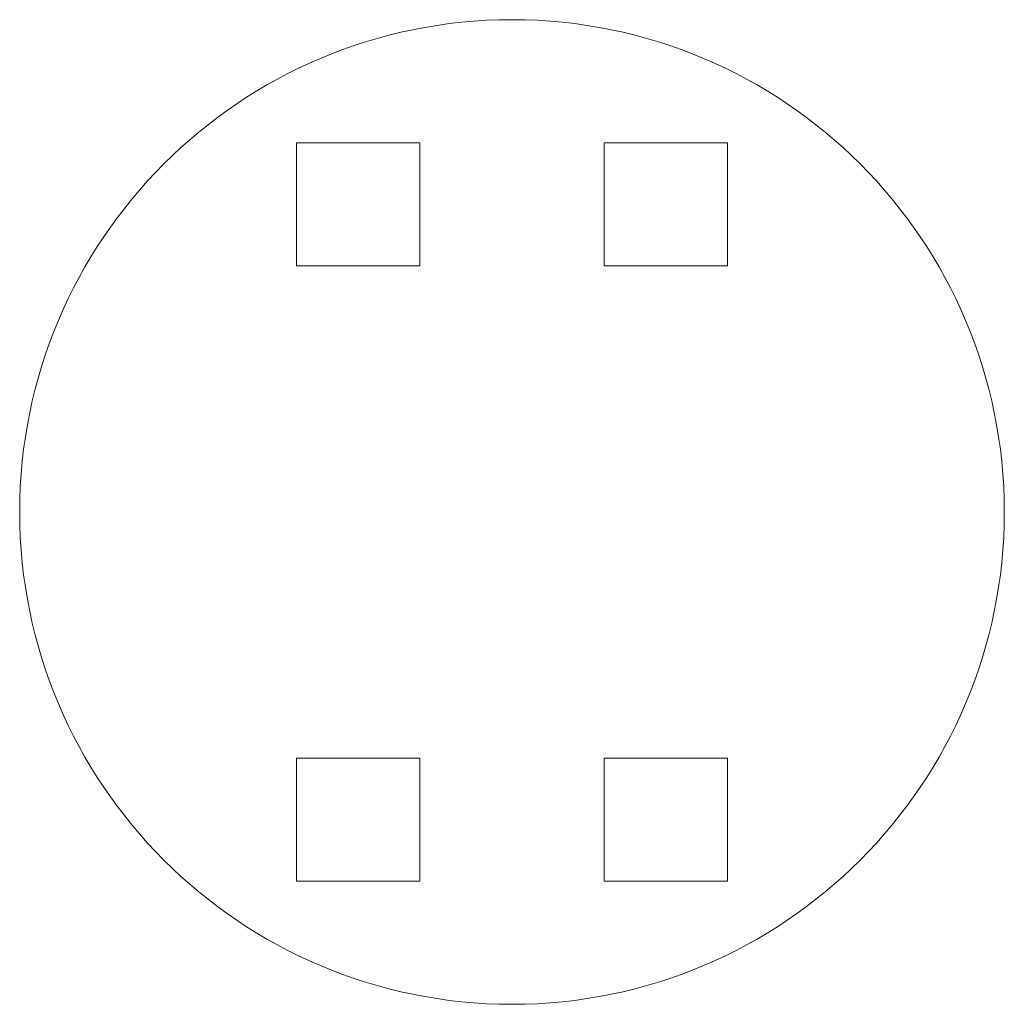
# Model space of a CAD drawing. Header units: inches. Extents: x -1 to 1, y -1 to 1.
import ezdxf

# ---------------------------------------------------------------- set-up
doc = ezdxf.new("R2010")
doc.units = ezdxf.units.IN
doc.header["$MEASUREMENT"] = 0

msp = doc.modelspace()

# ---------------------------------------------------------------- linework, layer by layer
at = {"color": 7, "linetype": 'Continuous', "lineweight": 15}
for p, q in [((-0.4375, 0.75), (-0.4375, 0.5)), ((-0.1875, 0.75), (-0.4375, 0.75)), ((-0.1875, 0.5), (-0.1875, 0.75)), ((0.4375, 0.75), (0.1875, 0.75)), ((0.1875, 0.75), (0.1875, 0.5)), ((0.4375, 0.5), (0.4375, 0.75)), ((-0.4375, 0.5), (-0.1875, 0.5)), ((0.1875, 0.5), (0.4375, 0.5)), ((-0.1875, -0.5), (-0.4375, -0.5)), ((-0.4375, -0.5), (-0.4375, -0.75)), ((-0.1875, -0.75), (-0.1875, -0.5)), ((0.4375, -0.5), (0.1875, -0.5)), ((0.1875, -0.5), (0.1875, -0.75)), ((0.4375, -0.75), (0.4375, -0.5)), ((-0.4375, -0.75), (-0.1875, -0.75)), ((0.1875, -0.75), (0.4375, -0.75))]:
    msp.add_line(p, q, dxfattribs=at)
msp.add_circle((0, 0), 1, dxfattribs=at)

doc.saveas('drawing.dxf')
